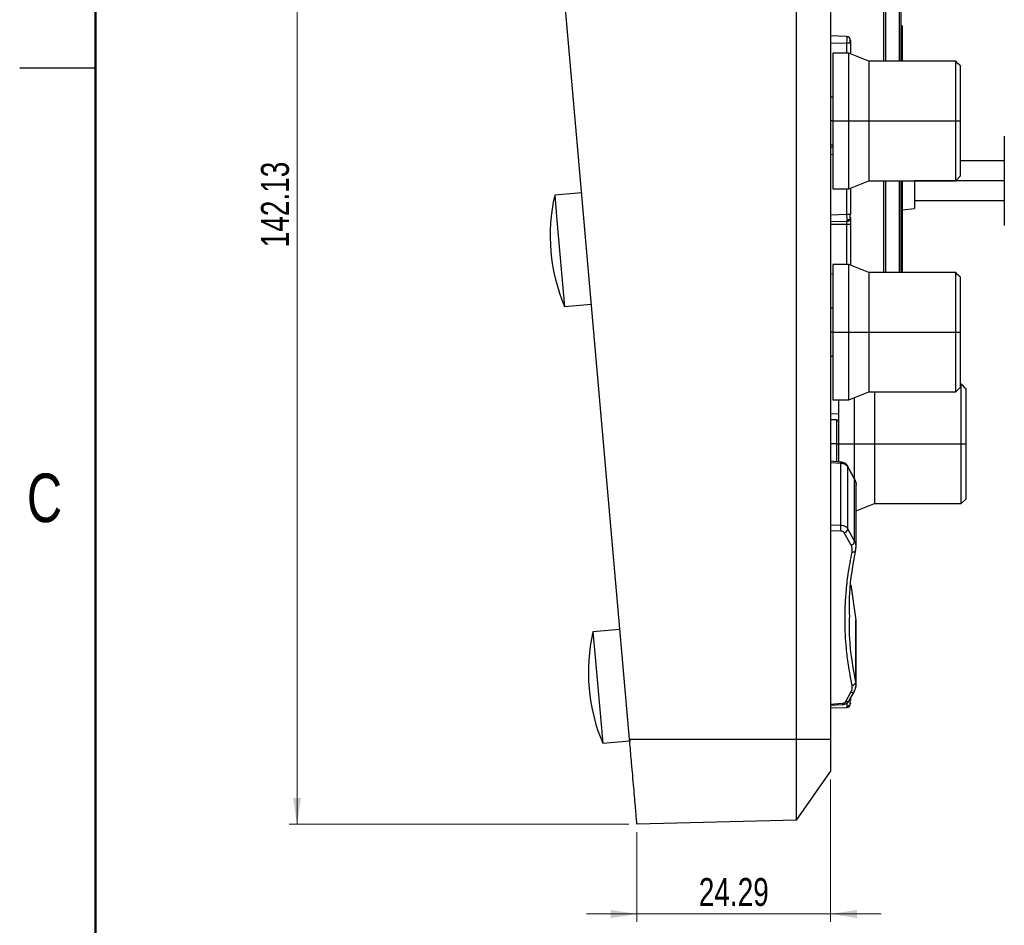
# Model space of a CAD drawing. Header units: millimetres. Extents: x 3 to 556, y 3 to 429.
# Tile 4 of 22: x 3 to 127, y 216 to 330. Entities that reach past the tile are written whole.
import ezdxf

# ---------------------------------------------------------------- set-up
doc = ezdxf.new("R2010")
doc.units = ezdxf.units.MM
doc.styles.add('SLDTEXTSTYLE0', font='TXT', dxfattribs={"width": 0.75})
doc.dimstyles.new('SLDDIMSTYLE0', dxfattribs={"dimtxt": 3.5, "dimasz": 3.302, "dimexe": 0, "dimexo": 0.0625, "dimgap": 0.875, "dimtad": 1, "dimrnd": 1e-09, "dimzin": 4, "dimdsep": 46, "dimtxsty": 'SLDTEXTSTYLE0', "dimsah": 1, "dimcen": 0.09, "dimadec": 0, "dimazin": 1, "dimtfac": 1, "dimtofl": 0, "dimtmove": 0, "dimatfit": 3, "dimfxl": 1, "dimfrac": 2, "dimtolj": 1, "dimtzin": 12, "dimarcsym": 0})
doc.dimstyles.new('SLDDIMSTYLE1', dxfattribs={"dimtxt": 3.5, "dimasz": 3.302, "dimexe": 0, "dimexo": 0.0625, "dimgap": 0.875, "dimtad": 1, "dimrnd": 1e-09, "dimzin": 12, "dimdsep": 46, "dimtxsty": 'SLDTEXTSTYLE0', "dimsah": 1, "dimcen": 0.09, "dimadec": 0, "dimazin": 3, "dimtfac": 1, "dimtofl": 0, "dimtmove": 0, "dimatfit": 3, "dimfxl": 1, "dimfrac": 2, "dimtolj": 1, "dimtzin": 12, "dimarcsym": 0})
doc.dimstyles.new('SLDDIMSTYLE2', dxfattribs={"dimtxt": 3.5, "dimasz": 3.302, "dimexe": 0, "dimexo": 0.0625, "dimgap": 0.875, "dimtad": 1, "dimdec": 4, "dimzin": 12, "dimdsep": 46, "dimtxsty": 'SLDTEXTSTYLE0', "dimsah": 1, "dimcen": 0.09, "dimazin": 3, "dimtfac": 1, "dimtofl": 0, "dimtmove": 0, "dimatfit": 3, "dimfxl": 1, "dimfrac": 2, "dimtolj": 1, "dimtzin": 12, "dimarcsym": 0})
doc.dimstyles.new('SLDDIMSTYLE3', dxfattribs={"dimtxt": 3.5, "dimasz": 3.302, "dimexe": 0, "dimexo": 0.0625, "dimgap": 0.875, "dimtad": 1, "dimrnd": 1e-09, "dimzin": 12, "dimdsep": 46, "dimtxsty": 'SLDTEXTSTYLE0', "dimsah": 1, "dimcen": 0.09, "dimadec": 0, "dimazin": 3, "dimtfac": 1, "dimtmove": 0, "dimatfit": 0, "dimfxl": 1, "dimfrac": 2, "dimtolj": 1, "dimtzin": 12, "dimarcsym": 0})

# ---------------------------------------------------------------- blocks, each defined once
blk = doc.blocks.new('_D_2')
at = {"color": 7, "linetype": 'Continuous', "lineweight": 0}
for p, q in [((104.91, 361.17), (104.91, 388.27)), ((69.06, 361.16), (66.83, 386.61))]:
    blk.add_line(p, q, dxfattribs=at)
at = {"color": 7, "linetype": 'Continuous', "lineweight": 18}
blk.add_arc((104.91, -48.62), 435.89, 90, 95, dxfattribs=at)
for points in [[(104.91, 387.27), (101.61, 387.77), (101.61, 386.75)], [(66.92, 385.61), (70.25, 385.38), (70.17, 386.39)]]:
    blk.add_solid(points, dxfattribs=at)
at = {"color": 7, "linetype": 'Continuous', "lineweight": 18, "insert": (82.84, 391.23), "char_height": 3.5, "attachment_point": 1, "rotation": 2.5823, "style": 'SLDTEXTSTYLE0'}
blk.add_mtext('5°', dxfattribs=at)
blk = doc.blocks.new('_D_3')
at = {"color": 7, "linetype": 'Continuous', "lineweight": 0}
for p, q in [((104.91, 234.63), (104.91, 216.74)), ((80.62, 228), (80.62, 216.74)), ((80.62, 217.74), (74.27, 217.74)), ((80.62, 217.74), (104.91, 217.74)), ((104.91, 217.74), (111.26, 217.74))]:
    blk.add_line(p, q, dxfattribs=at)
at = {"color": 7, "linetype": 'Continuous', "lineweight": 18}
for points in [[(80.62, 217.74), (77.32, 218.25), (77.32, 217.23)], [(104.91, 217.74), (108.21, 217.23), (108.21, 218.25)]]:
    blk.add_solid(points, dxfattribs=at)
at = {"color": 7, "linetype": 'Continuous', "lineweight": 18, "insert": (88.38, 222.25), "char_height": 3.5, "attachment_point": 1, "style": 'SLDTEXTSTYLE0'}
blk.add_mtext('24.29', dxfattribs=at)
blk = doc.blocks.new('_D_4')
at = {"color": 7, "linetype": 'Continuous', "lineweight": 0}
for p, q in [((67.19, 371.13), (36.97, 371.13)), ((37.97, 371.13), (37.97, 229)), ((79.62, 229), (36.97, 229))]:
    blk.add_line(p, q, dxfattribs=at)
at = {"color": 7, "linetype": 'Continuous', "lineweight": 18}
for points in [[(37.97, 371.13), (37.46, 367.83), (38.47, 367.83)], [(37.97, 229), (38.47, 232.3), (37.46, 232.3)]]:
    blk.add_solid(points, dxfattribs=at)
at = {"color": 7, "linetype": 'Continuous', "lineweight": 18, "insert": (33.45, 301.37), "char_height": 3.5, "attachment_point": 1, "rotation": 90, "style": 'SLDTEXTSTYLE0'}
blk.add_mtext('142.13', dxfattribs=at)
blk = doc.blocks.new('_D_5')
at = {"color": 7, "linetype": 'Continuous', "lineweight": 0}
for p, q in [((54.88, 360.41), (54.88, 394.34)), ((177.18, 315.25), (177.18, 394.34)), ((54.88, 393.34), (177.18, 393.34))]:
    blk.add_line(p, q, dxfattribs=at)
at = {"color": 7, "linetype": 'Continuous', "lineweight": 18}
for points in [[(54.88, 393.34), (58.19, 392.83), (58.19, 393.84)], [(177.18, 393.34), (173.88, 393.84), (173.88, 392.83)]]:
    blk.add_solid(points, dxfattribs=at)
at = {"color": 7, "linetype": 'Continuous', "lineweight": 18, "insert": (97.83, 397.85), "char_height": 3.5, "attachment_point": 1, "rotation": 0.0004, "style": 'SLDTEXTSTYLE0'}
blk.add_mtext('122.30', dxfattribs=at)

msp = doc.modelspace()

# ---------------------------------------------------------------- linework, layer by layer
at = {"color": 7, "linetype": 'Continuous', "lineweight": 50}
msp.add_line((12.7, 12.7), (12.7, 419.1), dxfattribs=at)
at = {"color": 7, "linetype": 'Continuous', "lineweight": 25}
for p, q in [((79.68847, 239.67145), (69.14652, 360.16651)), ((100.6312, 239.67145), (100.6312, 360.16651)), ((104.91092, 360.16651), (104.91092, 239.67145)), ((113.71092, 336.22116), (113.71092, 324.72116)), ((113.88875, 329.17116), (113.71092, 329.17116)), ((113.88875, 329.17116), (113.88875, 324.72116)), ((106.92837, 327.81832), (104.91092, 327.88877)), ((107.41092, 326.96884), (106.92837, 326.96884)), ((107.41092, 326.96884), (107.41092, 325.64116)), ((107.21092, 325.72116), (105.21092, 325.72116)), ((105.21092, 325.72116), (105.21092, 317.22116)), ((109.71092, 324.72116), (107.21092, 325.72116)), ((107.21092, 317.22116), (107.21092, 325.72116)), ((12.7, 323.85), (3.175, 323.85)), ((120.61092, 324.72116), (109.71092, 324.72116)), ((109.71092, 324.72116), (109.71092, 317.22116)), ((120.71092, 324.62116), (120.61092, 324.72116)), ((120.61092, 317.22116), (120.61092, 324.72116)), ((120.71092, 324.60425), (120.71092, 324.62116)), ((121.21092, 317.22116), (121.21092, 324.10302)), ((105.21092, 320.22116), (104.91092, 320.22116)), ((105.21092, 320.22116), (104.91092, 320.22116)), ((105.21092, 317.22116), (107.21092, 317.22116)), ((105.21092, 317.22116), (105.21092, 308.72116)), ((107.21092, 308.72116), (107.21092, 317.22116)), ((107.21092, 317.22116), (109.71092, 317.22116)), ((109.71092, 317.22116), (109.71092, 309.72116)), ((109.71092, 317.22116), (120.61092, 317.22116)), ((120.61092, 309.72116), (120.61092, 317.22116)), ((120.61092, 317.22116), (121.21092, 317.22116)), ((121.21092, 310.32116), (121.21092, 317.22116)), ((126.71092, 315.33077), (126.71092, 304.11155)), ((104.91092, 314.22116), (105.21092, 314.22116)), ((104.91092, 314.22116), (105.21092, 314.22116)), ((105.21092, 313.8783), (104.91092, 313.88877)), ((126.71092, 312.22116), (121.21092, 312.22116)), ((120.61092, 309.72116), (121.21092, 310.32116)), ((107.21092, 308.72116), (109.71092, 309.72116)), ((109.71092, 309.72116), (120.61092, 309.72116)), ((113.71092, 309.72116), (113.71092, 298.22116)), ((113.88875, 309.72116), (113.88875, 298.22116)), ((115.45932, 309.72116), (115.45932, 306.22116)), ((73.69297, 308.2003), (70.30591, 307.90397)), ((70.30591, 307.90397), (70.58231, 304.74464)), ((105.21092, 308.72116), (107.21092, 308.72116)), ((107.41092, 308.80116), (107.41092, 305.47348)), ((115.45932, 307.22116), (126.71092, 307.22116)), ((107.41092, 305.47348), (106.92837, 305.47348)), ((113.88875, 306.08769), (115.45932, 306.22116)), ((70.58231, 304.74464), (71.52609, 293.95724)), ((106.92837, 304.624), (104.91092, 304.55355)), ((106.93383, 304.68853), (106.92837, 304.624)), ((107.41092, 304.22116), (106.92837, 304.22116)), ((107.41092, 304.98117), (107.41092, 304.22116)), ((107.41092, 304.22116), (107.41092, 299.14116)), ((107.21092, 299.22116), (105.21092, 299.22116)), ((105.21092, 299.22116), (105.21092, 290.72116)), ((109.71092, 298.22116), (107.21092, 299.22116)), ((107.21092, 290.72116), (107.21092, 299.22116)), ((104.91092, 298.05355), (105.21092, 298.06403)), ((120.61092, 298.22116), (109.71092, 298.22116)), ((109.71092, 298.22116), (109.71092, 290.72116)), ((120.71092, 298.12116), (120.61092, 298.22116)), ((120.61092, 290.72116), (120.61092, 298.22116)), ((120.71092, 298.10425), (120.71092, 298.12116)), ((121.21092, 290.72116), (121.21092, 297.60302)), ((71.52609, 293.95724), (74.91315, 294.25357)), ((105.21092, 293.72116), (104.91092, 293.72116)), ((105.21092, 293.72116), (104.91092, 293.72116)), ((105.21092, 290.72116), (107.21092, 290.72116)), ((105.21092, 290.72116), (105.21092, 282.22116)), ((107.21092, 282.22116), (107.21092, 290.72116)), ((107.21092, 290.72116), (109.71092, 290.72116)), ((109.71092, 290.72116), (109.71092, 283.22116)), ((109.71092, 290.72116), (120.61092, 290.72116)), ((120.61092, 283.22116), (120.61092, 290.72116)), ((120.61092, 290.72116), (121.21092, 290.72116)), ((121.21092, 283.82116), (121.21092, 290.72116)), ((104.91092, 287.72116), (105.21092, 287.72116)), ((104.91092, 287.72116), (105.21092, 287.72116)), ((121.31092, 284.22116), (121.21092, 284.22116)), ((121.41092, 284.12116), (121.31092, 284.22116)), ((121.31092, 276.72116), (121.31092, 284.22116)), ((107.21092, 282.22116), (109.71092, 283.22116)), ((109.71092, 283.22116), (120.61092, 283.22116)), ((110.41092, 283.22116), (110.41092, 276.72116)), ((120.61092, 283.22116), (121.21092, 283.82116)), ((121.41092, 284.10425), (121.41092, 284.12116)), ((121.91092, 276.72116), (121.91092, 283.60302)), ((105.21092, 282.22116), (107.21092, 282.22116)), ((105.91092, 282.22116), (105.91092, 276.72116)), ((107.91092, 276.72116), (107.91092, 282.50116)), ((105.71092, 279.72116), (104.91092, 279.72116)), ((105.71092, 279.72116), (104.91092, 279.72116)), ((105.91092, 279.52116), (105.71092, 279.72116)), ((105.91092, 279.52116), (105.71092, 279.72116)), ((105.71092, 276.72116), (105.71092, 279.72116)), ((105.81496, 279.61712), (105.91092, 279.62047)), ((105.71092, 274.46962), (105.71092, 276.72116)), ((105.91092, 276.72116), (107.91092, 276.72116)), ((105.91092, 276.72116), (105.91092, 274.45603)), ((107.91092, 272.23222), (107.91092, 276.72116)), ((107.91092, 276.72116), (110.41092, 276.72116)), ((110.41092, 276.72116), (110.41092, 269.22116)), ((110.41092, 276.72116), (121.31092, 276.72116)), ((121.31092, 269.22116), (121.31092, 276.72116)), ((121.31092, 276.72116), (121.91092, 276.72116)), ((121.91092, 269.82116), (121.91092, 276.72116)), ((106.2117, 274.43559), (104.91092, 274.52397)), ((106.20833, 266.47893), (106.20833, 274.28964)), ((107.9043, 272.34935), (107.0549, 273.93574)), ((107.08092, 266.03721), (107.08092, 273.82637)), ((107.08092, 273.82637), (107.93032, 272.23998)), ((107.93032, 264.49277), (107.93032, 272.23998)), ((108.12499, 271.45857), (108.10547, 271.61398)), ((108.12531, 263.75201), (108.12531, 271.49221)), ((121.31092, 269.22116), (121.91092, 269.82116)), ((108.12531, 268.30692), (110.41092, 269.22116)), ((110.41092, 269.22116), (121.31092, 269.22116)), ((107.93032, 264.49277), (107.08092, 266.03721)), ((107.48095, 264.01278), (106.63155, 265.55722)), ((108.04501, 263.29185), (108.12527, 263.76261)), ((108.09238, 263.44163), (108.10144, 263.74069)), ((107.46622, 259.00895), (108.09222, 254.57681)), ((108.09222, 246.83623), (108.09222, 254.57681)), ((108.09222, 254.57681), (108.10046, 254.27158)), ((78.48654, 253.40959), (75.09947, 253.11326)), ((108.12453, 254.26087), (108.0963, 254.42589)), ((108.12457, 246.53164), (108.12457, 254.2719)), ((75.09947, 253.11326), (75.37588, 249.95394)), ((75.37588, 249.95394), (76.31965, 239.16653)), ((106.83972, 244.4), (107.47548, 245.55528)), ((107.26032, 244.51228), (107.89608, 245.66755)), ((107.41092, 244.78594), (107.41092, 244.50548)), ((104.91092, 243.91797), (106.42157, 244.02061)), ((104.91092, 243.58555), (106.92837, 243.656)), ((106.93383, 243.72053), (106.92837, 243.656)), ((79.68847, 239.67145), (79.70672, 239.46286)), ((79.68847, 239.67145), (100.6312, 239.67145)), ((100.6312, 239.67145), (104.91092, 239.67145)), ((76.31965, 239.16653), (79.70672, 239.46286)), ((100.6312, 229.52118), (104.91092, 235.63325)), ((100.6312, 229.52118), (80.62234, 228.99723))]:
    msp.add_line(p, q, dxfattribs=at)
at = {"color": 8, "linetype": 'Continuous', "lineweight": 25}
for p, q in [((111.60676, 324.72116), (111.60676, 336.22116)), ((111.7893, 336.22116), (111.7893, 324.72116)), ((113.56447, 324.72116), (113.56447, 336.22116)), ((104.91092, 327.03929), (106.92837, 326.96884)), ((106.92837, 326.96884), (106.92837, 325.72116)), ((105.21092, 317.22116), (104.91092, 317.22116)), ((104.91092, 313.03929), (105.21092, 313.02882)), ((111.60676, 298.22116), (111.60676, 309.72116)), ((111.7893, 309.72116), (111.7893, 298.22116)), ((113.56447, 298.22116), (113.56447, 309.72116)), ((126.71092, 309.72116), (115.45932, 309.72116)), ((106.92837, 308.72116), (106.92837, 305.47348)), ((106.92837, 305.47348), (104.91092, 305.40421)), ((106.92837, 304.22116), (104.91092, 304.22116)), ((106.92837, 304.63141), (106.92837, 304.22116)), ((106.92837, 304.22116), (106.92837, 299.22116)), ((105.21092, 290.72116), (104.91092, 290.72116)), ((105.91092, 280.47055), (104.91092, 280.43621)), ((105.71092, 276.72116), (104.91092, 276.72116)), ((105.71092, 276.72116), (105.91092, 276.72116)), ((104.91092, 274.37778), (106.20833, 274.28964)), ((106.20833, 266.47893), (104.91092, 266.503)), ((106.19526, 265.77269), (104.91092, 265.79653)), ((108.10094, 246.51368), (108.09222, 246.83623)), ((104.91092, 244.0646), (106.40513, 244.16612)), ((107.41092, 244.50548), (107.25452, 244.50548))]:
    msp.add_line(p, q, dxfattribs=at)
at = {"color": 7, "linetype": 'Continuous', "lineweight": 25, "flags": 128}
for points in [[(120.71092, 324.60425), (120.99093, 324.32358), (121.21092, 324.10302)], [(120.71092, 298.10425), (120.99093, 297.82358), (121.21092, 297.60302)], [(121.41092, 284.10425), (121.69093, 283.82358), (121.91092, 283.60302)], [(107.9043, 272.34935), (107.92215, 272.30442), (107.93032, 272.23998)], [(107.61544, 263.14108), (107.70942, 263.13982), (107.7993, 263.1516), (107.88178, 263.17599), (107.95383, 263.21208), (108.0128, 263.25855), (108.05651, 263.31369), (108.08337, 263.37548), (108.09238, 263.44163)], [(107.89608, 245.66755), (107.91503, 245.71451), (107.92315, 245.77888)]]:
    msp.add_lwpolyline(points, dxfattribs=at)
at = {"color": 8, "linetype": 'Continuous', "lineweight": 25, "flags": 128}
for points in [[(107.05553, 273.93455), (107.07275, 273.89081), (107.08092, 273.82637)], [(107.47548, 245.55528), (107.56399, 245.53918), (107.64859, 245.53669), (107.72616, 245.54792), (107.79385, 245.57244), (107.84916, 245.60936), (107.89006, 245.6573), (107.89608, 245.66755)], [(106.83972, 244.4), (106.92823, 244.3839), (107.01282, 244.38142), (107.0904, 244.39264), (107.15809, 244.41717), (107.2134, 244.45408), (107.2543, 244.50203), (107.26032, 244.51228)]]:
    msp.add_lwpolyline(points, dxfattribs=at)
at = {"color": 7, "linetype": 'Continuous', "lineweight": 25}
for centre, radius, start, end in [((106.91092, 327.31863), 0.5, 0, 88), ((92.55606, 302.82386), 22.82273, 167.1388198, 202.8611802), ((106.91092, 305.1237), 0.5, 272, 0), ((100.09374, 266.23889), 6.11931, 355.6307292, 2.2480716), ((106.50457, 266.12645), 0.58322, 282.5757926, 351.1980278), ((107.35397, 264.58201), 0.58322, 282.5757926, 351.1980277), ((97.34963, 248.03316), 22.82273, 167.1388198, 202.8611802), ((107.6043, 246.92613), 0.49614, 271.267556, 349.5605759), ((106.91092, 244.1557), 0.5, 272, 0)]:
    msp.add_arc(centre, radius, start, end, dxfattribs=at)
at = {"color": 8, "linetype": 'Continuous', "lineweight": 25}
for centre, radius, start, end in [((105.04714, 274.38945), 1.16547, 355.0870498, 2.2690049), ((107.20183, 244.18252), 0.79687, 181.1790954, 191.7230451)]:
    msp.add_arc(centre, radius, start, end, dxfattribs=at)
at = {"color": 7, "linetype": 'Continuous', "lineweight": 25}
for points, knots in [([(106.92837, 327.81832), (106.93044, 327.80555), (106.93457, 327.77997), (106.93651, 327.58397), (106.93461, 327.30324), (106.93045, 327.08037), (106.92837, 326.96884)], [0, 0, 0, 0, 0.249451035, 0.499259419, 0.749438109, 1, 1, 1, 1]), ([(107.38018, 326.96392), (107.38011, 327.03298), (107.37996, 327.17112), (107.37973, 327.34627), (107.3795, 327.4692), (107.37935, 327.48552), (107.37927, 327.49368)], [0, 0, 0, 0, 0.24974574, 0.499655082, 0.74974853, 1, 1, 1, 1]), ([(107.41092, 327.31863), (107.41092, 327.31708), (107.41092, 327.3138), (107.41092, 327.28462), (107.41092, 327.23418), (107.41092, 327.16244), (107.41092, 327.07372), (107.41092, 327.00528), (107.41092, 326.96884)], [0, 0, 0, 0, 0.136044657, 0.288208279, 0.467177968, 0.626797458, 0.801316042, 1, 1, 1, 1]), ([(107.38075, 305.10381), (107.36779, 305.11062), (107.34056, 305.12495), (107.29966, 305.17841), (107.27822, 305.20644)], [0, 0, 0, 0, 0.475619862, 1, 1, 1, 1]), ([(107.37967, 305.10149), (107.37971, 305.12724), (107.3798, 305.17872), (107.37993, 305.27115), (107.38006, 305.37026), (107.38014, 305.43908), (107.38018, 305.47348)], [0, 0, 0, 0, 0.250355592, 0.500469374, 0.750341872, 1, 1, 1, 1]), ([(107.37983, 305.15248), (107.37988, 305.19232), (107.38, 305.28728), (107.38012, 305.40821), (107.38019, 305.4784)], [0, 0, 0, 0, 0.419582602, 1, 1, 1, 1]), ([(107.41092, 305.15298), (107.41092, 305.14858), (107.41092, 305.12738), (107.41092, 305.12532), (107.41092, 305.1237)], [0, 0, 0, 0, 0.207344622, 1, 1, 1, 1]), ([(106.92397, 304.68764), (106.95567, 304.69012), (107.0205, 304.6952), (107.11478, 304.72528), (107.20425, 304.77118), (107.25352, 304.81515), (107.27822, 304.83719)], [0, 0, 0, 0, 0.238397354, 0.487599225, 0.743186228, 1, 1, 1, 1]), ([(107.11463, 304.90078), (107.14433, 304.87769), (107.2022, 304.83268), (107.27811, 304.82754), (107.33973, 304.86412), (107.36714, 304.92308), (107.38019, 304.95113)], [0, 0, 0, 0, 0.275532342, 0.537055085, 0.779744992, 1, 1, 1, 1]), ([(107.05779, 273.93028), (107.01272, 273.99969), (106.92363, 274.13688), (106.70873, 274.294), (106.46316, 274.40259), (106.2906, 274.42498), (106.20587, 274.43597)], [0, 0, 0, 0, 0.260468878, 0.514836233, 0.761766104, 1, 1, 1, 1]), ([(106.20833, 274.28964), (106.29637, 274.27988), (106.48729, 274.25874), (106.73979, 274.15793), (106.95514, 274.01151), (107.0379, 273.8897), (107.08092, 273.82637)], [0, 0, 0, 0, 0.232553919, 0.504309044, 0.742303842, 1, 1, 1, 1]), ([(108.0837, 271.78726), (108.07951, 271.84016), (108.06637, 272.0064), (107.98165, 272.1616), (107.92389, 272.2674)], [0, 0, 0, 0, 0.318269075, 1, 1, 1, 1]), ([(107.93032, 272.23998), (108.01266, 272.06596), (108.12896, 271.82014), (108.10793, 271.56661), (108.10179, 271.49257)], [0, 0, 0, 0, 0.707935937, 1, 1, 1, 1]), ([(106.63155, 265.55722), (106.61096, 265.58699), (106.56914, 265.64743), (106.46609, 265.71357), (106.34, 265.76092), (106.24607, 265.76856), (106.19526, 265.77269)], [0, 0, 0, 0, 0.2482988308, 0.5041111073, 0.7317782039, 1, 1, 1, 1]), ([(107.08092, 266.03721), (107.04901, 266.08566), (106.97979, 266.19075), (106.79762, 266.32862), (106.53716, 266.44542), (106.32218, 266.46732), (106.20833, 266.47893)], [0, 0, 0, 0, 0.19943498, 0.432639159, 0.699527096, 1, 1, 1, 1]), ([(107.61527, 246.43011), (107.44761, 247.28841), (107.14759, 248.82432), (106.8989, 250.94738), (106.76336, 252.806), (106.71705, 254.51838), (106.7444, 256.28664), (106.86196, 258.21844), (107.11516, 260.53865), (107.43823, 262.21923), (107.61544, 263.14108)], [0, 0, 0, 0, 0.155680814, 0.278588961, 0.381987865, 0.489124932, 0.585070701, 0.698116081, 0.834408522, 1, 1, 1, 1]), ([(107.30901, 255.11912), (107.28726, 256.04507), (107.222, 258.8227), (107.74424, 261.59411), (108.09238, 263.44163)], [0, 0, 0, 0, 0.3333627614, 1, 1, 1, 1]), ([(107.61544, 263.14108), (107.63348, 263.30109), (107.66721, 263.60016), (107.54007, 263.88182), (107.48095, 264.01278)], [0, 0, 0, 0, 0.535049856, 1, 1, 1, 1]), ([(107.47548, 245.55528), (107.54311, 245.70917), (107.66955, 245.99687), (107.6325, 246.29258), (107.61527, 246.43011)], [0, 0, 0, 0, 0.534892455, 1, 1, 1, 1]), ([(107.85608, 245.613), (107.93627, 245.76504), (108.09739, 246.07054), (108.11527, 246.39876), (108.12426, 246.56364)], [0, 0, 0, 0, 0.4976849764, 1, 1, 1, 1]), ([(108.08152, 246.2325), (108.09105, 246.25638), (108.12775, 246.3483), (108.11234, 246.44333), (108.10094, 246.51368)], [0, 0, 0, 0, 0.2596960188, 1, 1, 1, 1]), ([(106.40513, 244.16612), (106.4488, 244.17148), (106.5435, 244.1831), (106.66894, 244.23433), (106.77626, 244.30783), (106.81802, 244.36848), (106.83972, 244.4)], [0, 0, 0, 0, 0.232670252, 0.504514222, 0.742513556, 1, 1, 1, 1]), ([(106.41578, 244.02023), (106.49979, 244.03108), (106.67084, 244.05317), (106.91453, 244.16001), (107.12844, 244.31461), (107.2182, 244.44987), (107.2636, 244.5183)], [0, 0, 0, 0, 0.238331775, 0.485271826, 0.739594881, 1, 1, 1, 1]), ([(106.92397, 243.71964), (106.95567, 243.72212), (107.0205, 243.7272), (107.11478, 243.75728), (107.20425, 243.80318), (107.25352, 243.84715), (107.27822, 243.86919)], [0, 0, 0, 0, 0.238397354, 0.487599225, 0.743186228, 1, 1, 1, 1]), ([(107.11463, 243.93278), (107.14433, 243.90969), (107.2022, 243.86468), (107.27811, 243.85954), (107.33973, 243.89612), (107.36714, 243.95508), (107.38019, 243.98313)], [0, 0, 0, 0, 0.2755323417, 0.5370550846, 0.7797449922, 1, 1, 1, 1]), ([(107.38075, 244.13581), (107.36779, 244.14262), (107.34056, 244.15695), (107.29966, 244.21041), (107.27822, 244.23844)], [0, 0, 0, 0, 0.475619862, 1, 1, 1, 1]), ([(107.37967, 244.13349), (107.37971, 244.15924), (107.3798, 244.21072), (107.37993, 244.30315), (107.38006, 244.40226), (107.38014, 244.47108), (107.38018, 244.50548)], [0, 0, 0, 0, 0.250355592, 0.500469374, 0.750341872, 1, 1, 1, 1]), ([(107.37982, 244.17882), (107.37987, 244.22043), (107.37999, 244.31711), (107.38012, 244.44026), (107.38019, 244.5104)], [0, 0, 0, 0, 0.4304820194, 1, 1, 1, 1]), ([(107.37982, 244.17882), (107.37987, 244.22043), (107.37999, 244.31711), (107.38012, 244.44026), (107.38019, 244.5104)], [0, 0, 0, 0, 0.430482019, 1, 1, 1, 1]), ([(107.37982, 244.17882), (107.37987, 244.22043), (107.37999, 244.31711), (107.38012, 244.44026), (107.38019, 244.5104)], [0, 0, 0, 0, 0.430482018, 1, 1, 1, 1]), ([(107.37982, 244.17882), (107.37987, 244.22043), (107.37999, 244.31711), (107.38012, 244.44026), (107.38019, 244.5104)], [0, 0, 0, 0, 0.430482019, 1, 1, 1, 1]), ([(107.41092, 244.18498), (107.41092, 244.18058), (107.41092, 244.15938), (107.41092, 244.15732), (107.41092, 244.1557)], [0, 0, 0, 0, 0.207344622, 1, 1, 1, 1]), ([(80.62234, 228.99723), (80.61974, 229.02695), (80.61454, 229.08637), (80.57419, 229.54764), (80.5104, 230.27676), (80.42353, 231.2697), (80.31575, 232.5016), (80.19036, 233.9348), (80.05042, 235.53431), (79.88273, 237.45099), (79.75935, 238.86121), (79.68847, 239.67145)], [0, 0, 0, 0, 0.10645195, 0.212909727, 0.319352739, 0.425807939, 0.532711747, 0.639625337, 0.747184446, 0.854745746, 1, 1, 1, 1]), ([(100.6312, 229.52118), (100.6312, 229.55932), (100.6312, 229.63559), (100.6312, 230.23783), (100.6312, 231.17764), (100.6312, 232.44845), (100.6312, 233.99724), (100.6312, 235.76247), (100.6312, 237.67902), (100.6312, 239.00723), (100.6312, 239.67145)], [0, 0, 0, 0, 0.124779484, 0.249582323, 0.374454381, 0.499409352, 0.624454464, 0.749582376, 0.874768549, 1, 1, 1, 1]), ([(104.91092, 239.67145), (104.91092, 239.14372), (104.91092, 238.0902), (104.91092, 236.75663), (104.91092, 235.81744), (104.91092, 235.69467), (104.91092, 235.63325)], [0, 0, 0, 0, 0.250532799, 0.500146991, 0.749914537, 1, 1, 1, 1])]:
    msp.add_open_spline(points, degree=3, knots=knots, dxfattribs=at)
at = {"color": 8, "linetype": 'Continuous', "lineweight": 25}
for points, knots in [([(106.92837, 305.47348), (106.93045, 305.3618), (106.93462, 305.13827), (106.93629, 304.86753), (106.93571, 304.71042), (106.93385, 304.68872), (106.93383, 304.68853)], [0, 0, 0, 0, 0.331831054, 0.66413747, 0.996936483, 1, 1, 1, 1]), ([(108.10144, 263.74069), (108.10805, 263.8189), (108.1299, 264.07723), (108.01231, 264.32206), (107.93032, 264.49277)], [0, 0, 0, 0, 0.302744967, 1, 1, 1, 1]), ([(108.09222, 246.83623), (107.74411, 248.66648), (107.22196, 251.41173), (107.28725, 254.19234), (107.30901, 255.11912)], [0, 0, 0, 0, 0.666698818, 1, 1, 1, 1]), ([(106.93376, 244.18668), (106.9338, 244.18485), (106.93567, 244.07465), (106.93604, 243.903), (106.93571, 243.74242), (106.93385, 243.72072), (106.93383, 243.72053)], [0, 0, 0, 0, 0.00831288, 0.501517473, 0.99545317, 1, 1, 1, 1])]:
    msp.add_open_spline(points, degree=3, knots=knots, dxfattribs=at)

# ---------------------------------------------------------------- texts
at = {"color": 7, "linetype": 'Continuous', "lineweight": 0, "insert": (6.2865, 272.98869), "char_height": 6.096, "attachment_point": 2, "style": 'SLDTEXTSTYLE0'}
msp.add_mtext('C', dxfattribs=at)

# ---------------------------------------------------------------- dimensions: what is measured, and where the dimension line sits
at = {"color": 7, "linetype": 'Continuous', "lineweight": 18}
for base, p1, p2, angle, dimstyle, picture, middle in [((177.18122, 393.33614), (54.88484, 359.40754), (177.18176, 314.25062), 0.0003899, 'SLDDIMSTYLE0', '_D_5', (104.94592, 393.33565)), ((37.96529, 228.99723), (68.18736, 371.12967), (80.62234, 228.99723), 90, 'SLDDIMSTYLE1', '_D_4', (37.96529, 308.48279))]:
    dim = msp.add_linear_dim(base=base, p1=p1, p2=p2, angle=angle, dimstyle=dimstyle, dxfattribs=at)
    dim.commit()
    dim.dimension.update_dxf_attribs({"geometry": picture, "text_midpoint": middle, "dimtype": 160})
dim = msp.add_angular_dim_2l(base=(85.89756, 386.85496), line1=((104.91092, 360.16651), (104.91092, 239.67145)), line2=((79.68847, 239.67145), (69.14652, 360.16651)), dimstyle='SLDDIMSTYLE2', dxfattribs=at)
dim.commit()
dim.dimension.update_dxf_attribs({"geometry": '_D_2', "text_midpoint": (85.27215, 386.8272), "dimtype": 162})
dim = msp.add_linear_dim(base=(104.91092, 217.73964), p1=(80.62234, 228.99723), p2=(104.91092, 235.63325), dimstyle='SLDDIMSTYLE3', dxfattribs=at)
dim.commit()
dim.dimension.update_dxf_attribs({"geometry": '_D_3', "text_midpoint": (94.20005, 217.73964), "dimtype": 160})

doc.saveas('drawing.dxf')
